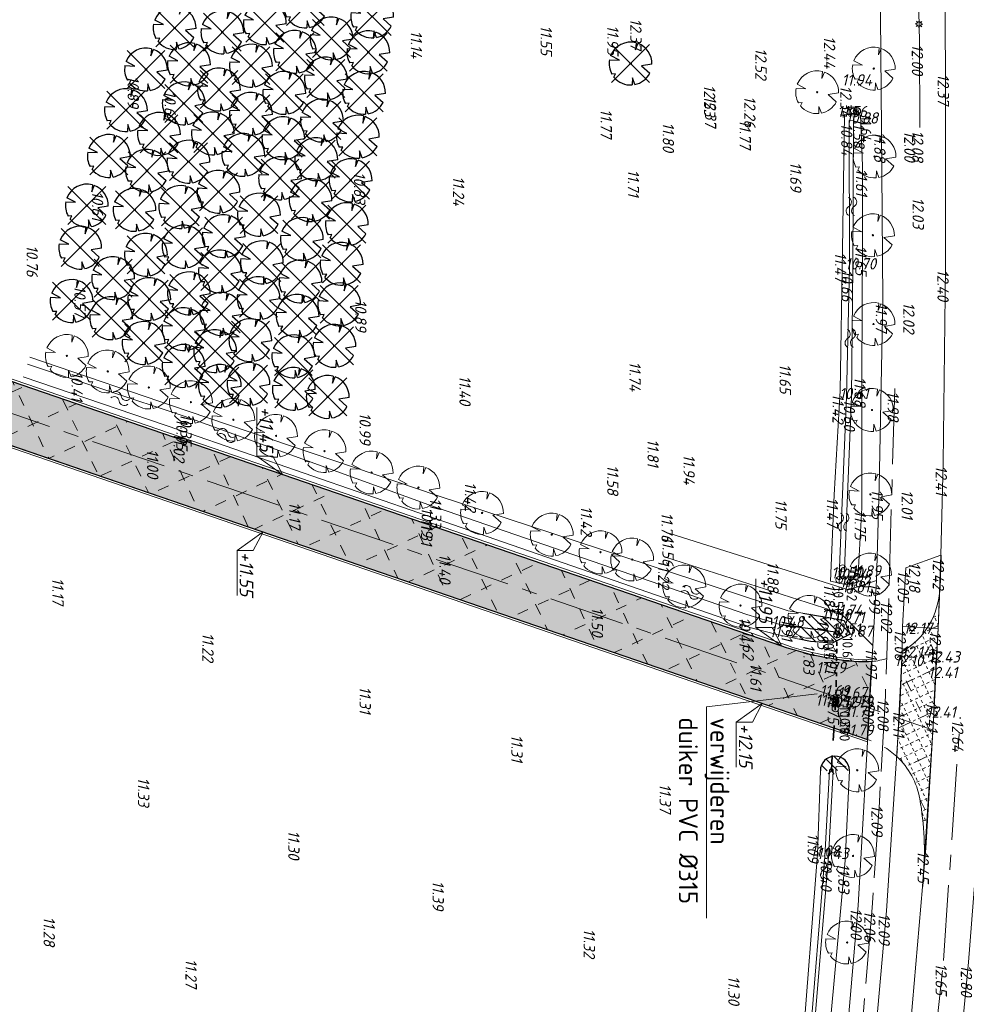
# Model space of a CAD drawing. Header units: metres. Extents: x 232614 to 233692, y 552964 to 554400.
# Tile 12 of 26: x 233309 to 233434, y 553708 to 553838. Entities that reach past the tile are written whole.
import ezdxf
from ezdxf import colors
from ezdxf.entities.mleader import LeaderData, LeaderLine
from ezdxf.enums import TextEntityAlignment as Align
from ezdxf.math import Vec2, Vec3

# ---------------------------------------------------------------- set-up
doc = ezdxf.new("R2010")
doc.units = ezdxf.units.M
doc.linetypes.add('AM-AS', pattern=[16, 10, -2, 2, -2])
doc.linetypes.add('NLCS-HIDDEN', pattern=[4, 2, -2])
for name, color, linetype, lineweight, true_color in [('B-WE-GR-BOOM_OP_BASIS_VAN_FOTO-S', 7, 'Continuous', 13, 0x165700), ('B-WE-WH-DUIKER_PVC_BRM-G', 7, 'NLCS-HIDDEN', 18, 0x0059b3), ('B-XX-AL-Hoogtecijfer-T', 7, 'Continuous', 18, 0xb8807a), ('Duikerhoogte BOB', 7, 'Continuous', 18, 0x0059b3), ('Q26_Boom', 7, 'Continuous', 13, 0x165700), ('Q69_Duiker', 7, 'NLCS-HIDDEN', 13, 0x0059b3), ('Rioolputhoogte', 7, 'Continuous', 13, 0xb8807a), ('T04_Heg', 7, 'GR-HAAG1', 13, 0x165700), ('T09_Insteek_sloot', 7, 'Continuous', 13, 0x164c00), ('V-Duikerhoogte BOB-T', 7, 'Continuous', 18, 0x0059b3), ('V-Q69_Duiker-S', 1, 'NLCS-HIDDEN', 35, 0xff0000), ('V-WE-GR-BOOM_OP_BASIS_VAN_FOTO-S', 7, 'Continuous', 25, 0x165700), ('V-WE-GW-WATERGANG_BODEM-G', 7, 'CONTINUOUS-V', 25, 0x007ca5), ('V-WE-GW-WATERGANG_INSTEEK-G', 7, 'CONTINUOUS-V', 25, 0x004c00), ('V-WE-WH-DUIKER_PVC_BRM-G', 1, 'NLCS-HIDDEN', 35, 0xff0000), ('Waterpeilhoogte', 7, 'Continuous', 18, 0xb8807a)]:
    doc.layers.add(name, color=color, linetype=linetype, lineweight=lineweight, true_color=true_color)
for name, color, linetype, lineweight in [('Hoogtecijfer-T-UIT', 2, 'Continuous', 18), ('Q03_As_lijn', 251, 'AM-AS', 13), ('Q21_Lichtmast', 251, 'Continuous', 13), ('Q28_Rioolput', 251, 'Continuous', 13), ('Q90_Kast', 251, 'Continuous', 13), ('S05_Water', 144, 'Continuous', 13), ('T07_Greppel', 144, 'Continuous', 13), ('V-WE-AL-T', 7, 'Continuous', 13), ('V-WE-AM-AS_BOUWWEG_BRM-G', 7, 'AM-AS', 13), ('V-WE-GR-BOOM-G', 1, 'Continuous', 25), ('V-WE-GW-WATERGANG-WERK-A', 252, 'Continuous', 9), ('V-WE-VH-VERHARDING_BOUWWEG_BRM-A', 252, 'Continuous', 9), ('V-WE-VH-VERHARDING_BOUWWEG_BRM-G', 7, 'Continuous', 25), ('V-WE-VH-VERHARDING_BOUWWEG_BRM_M&G-A', 252, 'Continuous', 5), ('V-WE-VH-VERHARDING_BOUWWEG_BRM_M&G-G', 7, 'Continuous', 18), ('V-WE-VH-VERHARDING_BOUWWEG_PUIN_BRM-G', 7, 'Continuous', 18), ('V-XX-AL-HOOGTELABEL-S', 7, 'Continuous', 13), ('V01_Kantgeslverh', 251, 'Continuous', 13), ('V02_Kantopenverh', 251, 'Continuous', 13), ('W11_Waterlijn', 142, 'Continuous', 13)]:
    doc.layers.add(name, color=color, linetype=linetype, lineweight=lineweight)
doc.styles.add('ISO', font='NLCS-ISO.ttf')
doc.styles.add('NLCS-ISO', font='NLCS-ISO.ttf', dxfattribs={"height": 1.8})
doc.styles.add('NLCS-ISO-ANNOTATIEF-T25', font='NLCS-ISO.ttf', dxfattribs={"height": 2.5})
doc.styles.get("Standard").update_dxf_attribs({"font": 'arial.ttf'})
doc.linetypes.add('CONTINUOUS-V', pattern='A,3.5,[24,NLCS.shx,S=0.5,R=0,X=0,Y=0],3.5', length=7)
doc.linetypes.add('GR-HAAG1', pattern='A,6,[176,NLCS.shx,S=0.125,R=0,X=0,Y=0],-2', length=8)
pattern_1 = [(25.20000000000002, (0, 0), (-2.128896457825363, 4.524135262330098), [1.5, -1.5]), (115.1999999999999, (0.3387379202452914, 0.9408807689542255), (-4.524135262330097, -2.128896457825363), [1.5, -1.5])]
pattern_2 = [(135, (0, 0), (-0.7071067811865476, -0.7071067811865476), [])]

# ---------------------------------------------------------------- blocks, each defined once
blk = doc.blocks.new('Q21_LICHTMAST')
at = {"color": 0}
for p, q in [((-0.499752, 0.009935), (-0.2999421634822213, 0.005918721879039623)), ((-0.3467519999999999, 0.360935), (-0.2085165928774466, 0.2156876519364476)), ((0.010248, 0.499935), (0.006248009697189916, 0.2999354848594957)), ((0.360248, 0.346935), (0.2162482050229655, 0.2079351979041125)), ((-0.2164039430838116, -0.2077731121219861), (-0.361752, -0.347065)), ((-0.006734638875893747, -0.299924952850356), (-0.009752, -0.498065)), ((0.2076883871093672, -0.2164852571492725), (0.347248, -0.361065)), ((0.2999393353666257, -0.00606034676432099), (0.499248, -0.009065))]:
    blk.add_line(p, q, dxfattribs=at)
blk.add_circle((0, 0), 0.3000005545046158, dxfattribs=at)
blk = doc.blocks.new('Q28_RIOOLPUT')
at = {"color": 0}
blk.add_circle((0, 0), 0.5, dxfattribs=at)
blk.add_text('R', height=0.5, dxfattribs=at).set_placement((0.057, -0.008), align=Align.MIDDLE_CENTER)
blk = doc.blocks.new('Q90_KAST')
at = {"color": 0}
for p, q in [((0.5, 0.5), (-0.5, 0.5)), ((-0.5, 0.5), (-0.5, -0.5)), ((0.5, -0.5), (0.5, 0.5)), ((-0.5, -0.5), (0.5, -0.5))]:
    blk.add_line(p, q, dxfattribs=at)
blk.add_circle((0, 0), 0.35, dxfattribs=at)
blk = doc.blocks.new('M02_GRONDSLAGPUNT')
blk.add_circle((0, 0), 0.5)
blk.add_attdef('1', (0.6883896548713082, 0.5986564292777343), '', height=1.3)
blk = doc.blocks.new('Q69_DUIKER_OPENING')
at = {"color": 0}
for p, q in [((-0.2038016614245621, 0.344941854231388), (0, 0)), ((-0.1961876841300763, -0.3480278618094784), (0, 0)), ((0, 0), (0.5204812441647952, 0)), ((0.9994211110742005, 0), (1.501528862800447, 0)), ((1.898673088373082, 0), (2.3, 0))]:
    blk.add_line(p, q, dxfattribs=at)
blk = doc.blocks.new('Q26_BOOM')
at = {"flags": 128}
for points in [[(0.7241735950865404, 2.737870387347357), (0.6408429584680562, 1.803661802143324), (0.9729455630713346, 2.659649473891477)], [(-2.786822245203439, 0.5039873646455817), (-1.479423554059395, 0.4418412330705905), (-2.631308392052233, 1.047180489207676)], [(2.831082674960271, -0.07294376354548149), (1.441592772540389, -0.309453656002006), (2.527937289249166, -1.276695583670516)], [(-2.192573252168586, -1.792472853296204), (-1.969614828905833, -1.360378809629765), (-2.466565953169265, -1.391553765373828)], [(0.5578399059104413, -2.77656365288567), (0.2358009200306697, -1.873217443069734), (0.202819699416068, -2.824753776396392)]]:
    blk.add_lwpolyline(points, dxfattribs=at)
blk.add_lwpolyline([(2.83107871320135, -0.07294367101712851, 0.3219436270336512), (0.9729437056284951, 2.65964433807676, 0.3219436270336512)], format="xyb", dxfattribs=at)
blk.add_circle((0, 0), 0.08437499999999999)
for start, end in [(75.18440999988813, 158.298953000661), (169.7490490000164, 209.4302330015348), (281.3600670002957, 333.2046490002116), (219.2666920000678, 274.1068389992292)]:
    blk.add_arc((0, 0), 2.832018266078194, start, end)
blk = doc.blocks.new('S05')
for centre, radius, start, end in [((-0.6000000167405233, 0.03999905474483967), 0.6799999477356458, 28.07257499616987, 151.9275999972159), ((0.5999988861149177, 0.6800008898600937), 0.679999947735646, 208.0725722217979, 331.9275972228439), ((-0.5999988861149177, -0.6800008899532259), 0.6799999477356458, 28.07257499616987, 151.9275999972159), ((0.6000000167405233, -0.03999905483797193), 0.679999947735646, 208.0725722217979, 331.9275972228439)]:
    blk.add_arc(centre, radius, start, end)
blk = doc.blocks.new('V-SGR-BOOM_08')
at = {"ltscale": 20, "flags": 128}
for points in [[(0.6137024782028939, 2.320214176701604), (0.5430837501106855, 1.528517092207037), (0.8245248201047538, 2.253925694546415)], [(-2.361698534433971, 0.4271051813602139), (-1.253740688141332, 0.3744393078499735), (-2.229907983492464, 0.8874353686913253)], [(2.399207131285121, -0.06181635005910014), (1.221680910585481, -0.2622471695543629), (2.142305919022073, -1.081938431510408)], [(-1.858100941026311, -1.51903499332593), (-1.669154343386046, -1.152855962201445), (-2.090296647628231, -1.179275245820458)], [(0.4727378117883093, -2.352980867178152), (0.1998279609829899, -1.587445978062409), (0.1718782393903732, -2.393819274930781)]]:
    blk.add_lwpolyline(points, dxfattribs=at)
blk.add_lwpolyline([(2.399203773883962, -0.06181627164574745, 0.3219436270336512), (0.8245232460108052, 2.253921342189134, 0.3219436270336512)], format="xyb", dxfattribs=at)
blk.add_circle((1.789445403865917e-13, -1.789445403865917e-13), 0.07)
at = {"ltscale": 20}
for start, end in [(75.18440999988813, 158.298953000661), (169.7490490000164, 209.4302330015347), (281.3600670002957, 333.2046490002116), (219.2666920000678, 274.1068389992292)]:
    blk.add_arc((1.823366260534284e-13, -1.823413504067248e-13), 2.399999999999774, start, end, dxfattribs=at)
at = {"layer": 'V-WE-GR-BOOM-G'}
for p, q in [((-2.1213203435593, 2.1213203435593), (2.121320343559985, -2.121320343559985)), ((2.121320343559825, 2.12132034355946), (-2.12132034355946, -2.121320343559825))]:
    blk.add_line(p, q, dxfattribs=at)
blk = doc.blocks.new('B-SAL-HOOGTELABEL_04-SO')
for p, q in [((0, -4.547473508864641e-13), (2.460741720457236, -1.312415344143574)), ((2.460741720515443, -3.435148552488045), (0, -4.547473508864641e-13)), ((2.460741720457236, -1.312415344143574), (2.460741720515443, -3.435148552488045)), ((8.399460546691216, -3.435325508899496), (2.460741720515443, -3.435148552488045))]:
    blk.add_line(p, q)
at = {"style": 'NLCS-ISO', "oblique": 13.5}
blk.add_attdef('...', text='', height=1.8, dxfattribs=at).set_placement((5.549947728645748, -2.195441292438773), align=Align.MIDDLE)
blk = doc.blocks.new('B-SAL-HOOGTELABEL_03-SO')
for p, q in [((0, 0), (-2.460741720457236, -1.312415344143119)), ((-2.460741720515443, -3.43514855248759), (0, 0)), ((-2.460741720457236, -1.312415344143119), (-2.460741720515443, -3.43514855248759)), ((-8.8653364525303, -3.435325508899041), (-2.460741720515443, -3.43514855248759))]:
    blk.add_line(p, q)
at = {"style": 'NLCS-ISO', "oblique": 13.5}
blk.add_attdef('...', text='', height=1.8, dxfattribs=at).set_placement((-6.014038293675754, -2.161353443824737), align=Align.MIDDLE)

msp = doc.modelspace()

# ---------------------------------------------------------------- hatches: boundary and pattern name
at = {"layer": 'V-WE-GW-WATERGANG-WERK-A'}
h = msp.add_hatch(dxfattribs=at)
h.set_pattern_fill('AGW-WERK_AANVULLEN', color=256, scale=0.2, angle=90, style=0, pattern_type=2)
h.set_pattern_definition(pattern_2)
h.paths.add_polyline_path([(233412.5250808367, 553759.203761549), (233412.0146800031, 553755.780669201), (233413.513648, 553755.476123), (233416.381, 553755.264), (233418.737108, 553756.439302), (233417.955399, 553758.244608), (233415.358639, 553758.74067)])
h = msp.add_hatch(dxfattribs=at)
h.set_pattern_fill('AGW-WERK_AANVULLEN', color=256, scale=0.2, angle=90, style=0, pattern_type=2)
h.set_pattern_definition(pattern_2)
edge = h.paths.add_edge_path()
edge.add_line((233414.8284981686, 553738.3820680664), (233418.6679905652, 553738.4482564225))
edge.add_arc((233416.7482443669, 553738.4151622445), 1.920031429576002, 0.9876143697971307, 180.9876143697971)
at = {"layer": 'V-WE-VH-VERHARDING_BOUWWEG_BRM-A'}
h = msp.add_hatch(dxfattribs=at)
h.set_pattern_fill('AVH-BOUWWEG-SO', color=256, scale=0.5, angle=340.2, pattern_type=2)
h.set_pattern_definition([(25.20000000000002, (0, 0), (-0.5322241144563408, 1.131033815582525), [0.375, -0.375]), (115.1999999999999, (0.08468448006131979, 0.2352201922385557), (-1.131033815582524, -0.5322241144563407), [0.375, -0.375])])
edge = h.paths.add_edge_path()
edge.add_line((233241.7055427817, 553804.0870101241), (233421.0598666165, 553742.5149495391))
edge.add_line((233421.0598666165, 553742.5149495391), (233421.6380041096, 553752.8208143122))
edge.add_arc((233420.5876430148, 553762.7654984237), 10.00000002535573, 265.8878450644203, 276.029246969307, ccw=False)
edge.add_arc((233422.7389143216, 553792.6882661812), 40.00000000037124, 251.05273347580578, 265.8878450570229, ccw=False)
edge.add_line((233409.7510028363, 553754.8555534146), (233269.2062786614, 553803.1043387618))
edge.add_arc((233272.453256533, 553812.5625169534), 10.00000000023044, 166.5233735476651, 251.0527334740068, ccw=False)
edge.add_line((233262.7286058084, 553814.8930036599), (233259.9484066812, 553815.4755579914))
edge.add_line((233259.9484066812, 553815.4755579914), (233258.8906981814, 553811.9710064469))
edge.add_arc((233254.149786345, 553813.559639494), 4.999999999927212, 251.0527334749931, 341.4745045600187, ccw=False)
edge.add_line((233252.5262974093, 553808.8305503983), (233244.3031250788, 553811.6535526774))
edge.add_line((233244.3031250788, 553811.6535526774), (233241.7055427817, 553804.0870101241))
h = msp.add_hatch(dxfattribs=at)
h.set_pattern_fill('AVH-BOUWWEG-SO', color=256, scale=0.5, angle=340.2, pattern_type=2)
h.set_pattern_definition([(25.20000000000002, (0, 0), (-0.5322241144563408, 1.131033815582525), [0.375, -0.375]), (115.1999999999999, (0.08468448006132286, 0.2352201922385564), (-1.131033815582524, -0.5322241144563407), [0.375, -0.375])])
edge = h.paths.add_edge_path()
edge.add_line((233424.9053995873, 553740.2901443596), (233425.6330468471, 553754.1316174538))
edge.add_arc((233420.5876430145, 553762.7654983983), 9.999999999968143, 300.3008467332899, 358.2246363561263)
edge.add_line((233430.5828427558, 553762.45568857), (233430.381, 553757.203))
edge.add_line((233430.381, 553757.203), (233429.804, 553745.748))
edge.add_line((233429.804, 553745.748), (233428.4167041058, 553724.3806993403))
edge.add_arc((233388.560306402, 553727.7670782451), 40.00000000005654, 355.1435564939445, 369.9589799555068)
edge.add_arc((233418.108261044, 553732.9553704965), 9.999999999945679, 9.958979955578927, 47.17871334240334)
at = {"layer": 'V-WE-VH-VERHARDING_BOUWWEG_BRM_M&G-A'}
h = msp.add_hatch(dxfattribs=at)
h.set_pattern_fill('AVH-BOUWWEG-SO', color=256, angle=340.2, pattern_type=2)
h.set_pattern_definition(pattern_1)
edge = h.paths.add_edge_path()
edge.add_line((233241.7055427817, 553804.0870101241), (233421.0598666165, 553742.5149495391))
edge.add_line((233421.0598666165, 553742.5149495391), (233421.6380041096, 553752.8208143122))
edge.add_arc((233420.5876430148, 553762.7654984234), 10.00000002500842, 265.8878450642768, 276.02924696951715, ccw=False)
edge.add_arc((233422.7389143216, 553792.6882661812), 40.00000000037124, 251.05273347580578, 265.8878450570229, ccw=False)
edge.add_line((233409.7510028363, 553754.8555534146), (233244.3031250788, 553811.6535526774))
edge.add_line((233244.3031250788, 553811.6535526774), (233241.7055427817, 553804.0870101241))
h = msp.add_hatch(dxfattribs=at)
h.set_pattern_fill('AVH-BOUWWEG-SO', color=256, angle=340.2, pattern_type=2)
h.set_pattern_definition(pattern_1)
edge = h.paths.add_edge_path()
edge.add_line((233424.9053995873, 553740.2901443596), (233425.6330468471, 553754.1316174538))
edge.add_arc((233420.5876430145, 553762.7654983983), 9.999999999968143, 300.3008467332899, 358.2246363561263)
edge.add_line((233430.5828427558, 553762.45568857), (233430.381, 553757.203))
edge.add_line((233430.381, 553757.203), (233429.804, 553745.748))
edge.add_line((233429.804, 553745.748), (233428.4167041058, 553724.3806993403))
edge.add_arc((233388.560306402, 553727.7670782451), 40.00000000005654, 355.1435564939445, 369.9589799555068)
edge.add_arc((233418.108261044, 553732.9553704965), 9.999999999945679, 9.958979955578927, 47.17871334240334)

# ---------------------------------------------------------------- linework, layer by layer
at = {"layer": 'B-WE-WH-DUIKER_PVC_BRM-G'}
msp.add_lwpolyline([(233415.8638185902, 553738.0070005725), (233416.2766855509, 553738.4070331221), (233416.6373534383, 553737.959368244)], dxfattribs=at)
at = {"layer": 'Q03_As_lijn'}
for points in [[(233424.654055, 553788.872159), (233423.854708, 553761.155093), (233423.405691, 553748.276677), (233422.611412, 553734.257417), (233421.655228, 553720.294637), (233420.520618, 553706.628648), (233417.64277, 553682.242582), (233414.803874, 553660.362037), (233411.84917, 553640.023311), (233407.310452, 553612.758206), (233402.616318, 553585.797235), (233397.464585, 553557.030239), (233392.746364, 553529.988529), (233387.993966, 553502.839875), (233383.066147, 553475.12976), (233378.123838, 553447.156294)], [(233390.141039, 553458.478608), (233395.107563, 553487.124253), (233399.845393, 553513.220664), (233404.416459, 553539.459306), (233409.537356, 553567.872825), (233411.41409, 553579.049562), (233416.042563, 553605.621727), (233420.649931, 553632.981255), (233424.633875, 553659.249598), (233428.188109, 553686.167061), (233431.077298, 553713.333497), (233433.295146, 553745.489413)]]:
    msp.add_lwpolyline(points, dxfattribs=at)
at = {"layer": 'T04_Heg'}
msp.add_lwpolyline([(233427.660798, 553846.605062), (233427.929953, 553834.667464), (233427.982164, 553823.309778)], dxfattribs=at)
at = {"layer": 'T07_Greppel'}
msp.add_line((233409.468932, 553757.700033), (233412.1914619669, 553757.4435013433), dxfattribs=at)
msp.add_lwpolyline([(233310.0720329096, 553792.0950279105), (233330.767346, 553785.233101), (233363.101575, 553773.502535), (233405.095221, 553759.03422), (233409.468932, 553757.700033)], dxfattribs=at)
at = {"layer": 'T09_Insteek_sloot'}
msp.add_lwpolyline([(233416.168011, 553763.440145), (233418.369187, 553762.96769), (233419.798311, 553764.38907), (233420.307749, 553773.1369), (233420.284106, 553790.78633), (233420.393314, 553808.104103), (233420.397936, 553818.268282), (233420.142193, 553824.9575900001), (233418.024326, 553825.042658), (233417.738409, 553807.211372), (233417.421609, 553788.542268), (233416.660041, 553774.836874)], close=True, dxfattribs=at)
for points in [[(233310.3803290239, 553792.995787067), (233331.301878, 553785.897316), (233364.208006, 553774.752872), (233410.552669, 553759.526115), (233412.5250808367, 553759.203761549)], [(233412.0146800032, 553755.780669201), (233409.056423, 553756.3817), (233405.510772, 553757.336676), (233362.934601, 553772.071234), (233330.322573, 553783.3349), (233309.4879852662, 553790.4030550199)], [(233418.6679905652, 553738.4482564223), (233418.117999, 553726.53923), (233415.769961, 553701.101018), (233412.407774, 553673.048496), (233407.928479, 553642.960978), (233404.46195, 553623.810468), (233403.888282, 553622.475242), (233402.043297, 553622.574625), (233401.819018, 553623.709562)], [(233401.819018, 553623.709562), (233405.105521, 553643.410123), (233409.492735, 553675.035505), (233412.368879, 553700.794153), (233414.453736, 553727.410692), (233414.8284981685, 553738.3820680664)]]:
    msp.add_lwpolyline(points, dxfattribs=at)
at = {"layer": 'V-Q69_Duiker-S', "ltscale": 0.25}
msp.add_line((233416.9215332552, 553749.8802017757), (233416.9768617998, 553754.108303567), dxfattribs=at)
at = {"layer": 'V-WE-AM-AS_BOUWWEG_BRM-G'}
msp.add_line((233243.0043339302, 553807.8702814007), (233429.6178897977, 553743.8061377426), dxfattribs=at)
at = {"layer": 'V-WE-GW-WATERGANG_BODEM-G', "flags": 128}
msp.add_lwpolyline([(233409.468932, 553757.700033), (233417.191727, 553756.705587)], dxfattribs=at)
at = {"layer": 'V-WE-GW-WATERGANG_BODEM-G'}
msp.add_arc((233416.2766855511, 553738.4070331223), 0.2473415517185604, 0.9876143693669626, 180.9876143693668, dxfattribs=at)
at = {"layer": 'V-WE-GW-WATERGANG_INSTEEK-G', "flags": 128}
msp.add_lwpolyline([(233412.5250808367, 553759.203761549), (233415.358639, 553758.74067), (233415.9368209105, 553758.6302192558), (233417.955399, 553758.244608), (233418.737108, 553756.439302), (233416.381, 553755.264), (233413.513648, 553755.476123), (233412.0146800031, 553755.780669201)], dxfattribs=at)
at = {"layer": 'V-WE-GW-WATERGANG_INSTEEK-G'}
msp.add_arc((233416.7482443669, 553738.4151622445), 1.920031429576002, 0.9876143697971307, 180.9876143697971, dxfattribs=at)
at = {"layer": 'V-WE-VH-VERHARDING_BOUWWEG_BRM-G', "flags": 128}
msp.add_lwpolyline([(233236.2072027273, 553672.7730244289), (233268.9703481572, 553766.1311005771, 0.01445066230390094), (233275.9740666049, 553788.1001622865), (233280.8423760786, 553790.6513960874), (233421.0598666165, 553742.5149495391), (233421.6380041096, 553752.8208143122, -0.04427911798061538), (233419.8705525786, 553752.7912424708, -0.06482094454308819), (233409.7510028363, 553754.8555534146), (233269.2062786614, 553803.1043387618, -0.3865165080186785), (233262.7286058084, 553814.8930036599), (233259.9484066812, 553815.4755579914), (233258.8906981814, 553811.9710064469, -0.4163712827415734), (233252.5262974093, 553808.8305503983), (233244.3031250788, 553811.6535526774), (233241.7055427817, 553804.0870101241), (233269.4854401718, 553794.550214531), (233272.1858593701, 553789.4007829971, -0.01457994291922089), (233265.1960230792, 553767.4556647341), (233190.7843421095, 553555.4207307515)], format="xyb", dxfattribs=at)
at = {"layer": 'V-WE-VH-VERHARDING_BOUWWEG_BRM-G', "linetype": 'ByBlock', "flags": 128}
for points in [[(233430.752, 553766.8680000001), (233430.5828427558, 553762.4556885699)], [(233428.4167041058, 553724.3806993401), (233428.3084993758, 553723.1039158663)]]:
    msp.add_lwpolyline(points, dxfattribs=at)
at = {"layer": 'V-WE-VH-VERHARDING_BOUWWEG_BRM-G', "color": 251, "linetype": 'NLCS-HIDDEN', "lineweight": 9}
for centre, radius, start, end in [((233420.5876430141, 553762.7654983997), 10.00000000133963, 276.0383451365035, 300.3008467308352), ((233418.0493419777, 553732.8754481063), 10.09867548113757, 47.24173876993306, 72.65582887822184)]:
    msp.add_arc(centre, radius, start, end, dxfattribs=at)
at = {"layer": 'V-WE-VH-VERHARDING_BOUWWEG_BRM_M&G-G', "flags": 128}
msp.add_lwpolyline([(233241.7055427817, 553804.0870101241), (233421.0598666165, 553742.5149495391), (233421.6380041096, 553752.8208143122, -0.04427911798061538), (233419.8705525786, 553752.7912424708, -0.06482094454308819), (233409.7510028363, 553754.8555534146), (233244.3031250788, 553811.6535526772)], format="xyb", close=True, dxfattribs=at)
msp.add_lwpolyline([(233424.9053995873, 553740.2901443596), (233425.6330468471, 553754.1316174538, 0.2582628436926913), (233430.5828427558, 553762.45568857), (233430.381, 553757.203), (233429.804, 553745.748), (233428.4167041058, 553724.3806993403, 0.06473467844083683), (233427.9575792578, 553734.684801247, 0.163844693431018), (233424.9053995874, 553740.2901443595)], format="xyb", dxfattribs=at)
at = {"layer": 'V-WE-VH-VERHARDING_BOUWWEG_PUIN_BRM-G', "linetype": 'ByBlock', "flags": 128}
msp.add_lwpolyline([(233236.5360745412, 553672.8041811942), (233269.253422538, 553766.0317582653, 0.01437029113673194), (233276.2269543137, 553787.8939896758), (233280.8671785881, 553790.3256956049), (233421.0424093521, 553742.2037567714), (233421.6550349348, 553753.1244053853, -0.04554002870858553), (233419.8920652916, 553753.0904701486, -0.06482094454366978), (233409.8484121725, 553755.1392987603), (233269.3036879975, 553803.3880841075, -0.3956962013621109), (233263.0971092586, 553815.1223036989), (233262.798549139, 553815.1848630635)], format="xyb", dxfattribs=at)
at = {"layer": 'V-WE-WH-DUIKER_PVC_BRM-G'}
msp.add_line((233416.276685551, 553738.4070331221), (233416.842589, 553747.581557), dxfattribs=at)
at = {"layer": 'V01_Kantgeslverh'}
for points in [[(233430.752, 553766.8680000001), (233431.04581, 553779.036697), (233431.350341, 553804.934584), (233431.355937, 553830.749749), (233431.2180000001, 553847.49)], [(233422.707509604, 553842.9870338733), (233422.896754, 553823.136918), (233423.085441, 553800.540148), (233422.568012, 553775.909728), (233422.2150570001, 553763.5370116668)], [(233430.381, 553757.203), (233430.752, 553766.8680000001)], [(233425.689, 553757.46), (233426.092, 553765.174)], [(233422.2150570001, 553763.5370116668), (233421.7605826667, 553754.9482626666)], [(233425.689, 553757.46), (233425.5684213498, 553752.5827143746)], [(233430.021834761, 553750.986122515), (233430.13729, 553753.039759), (233430.381, 553757.203)], [(233374.232624, 553435.89847), (233380.320527, 553469.732541), (233384.780238, 553495.397454), (233389.099858, 553520.26739), (233393.536591, 553545.464168), (233398.073267, 553571.341103), (233399.80983, 553581.116827), (233405.390941, 553613.036144), (233409.691871, 553639.075335), (233413.670122, 553666.361292), (233417.123601, 553693.580727), (233418.311, 553703.215), (233419.835509, 553720.612219), (233421.429966, 553749.135717), (233421.7605826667, 553754.9482626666)], [(233425.5684213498, 553752.5827143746), (233425.3256134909, 553746.7632490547)], [(233429.8432713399, 553747.809962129), (233430.021834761, 553750.986122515)], [(233366.976, 553347.623), (233371.294607, 553372.240492), (233375.77394, 553397.293781), (233380.27798, 553422.600639), (233382.153386, 553433.527317), (233386.730066, 553459.080227), (233391.813497, 553487.838953), (233396.472704, 553514.037651), (233401.057206, 553540.152796), (233406.144989, 553568.532582), (233408.086561, 553579.64151), (233412.68652, 553606.044576), (233417.328728, 553633.687121), (233421.329323, 553659.824094), (233424.876261, 553686.619533), (233426.57212, 553702.6706050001), (233428.73933, 553728.173831), (233429.804, 553745.748), (233429.8432713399, 553747.809962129)], [(233425.3256134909, 553746.7632490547), (233423.557642, 553719.904359), (233422.032, 553702.627), (233420.954669, 553693.431846), (233417.329907, 553665.577797), (233413.481471, 553638.785866), (233409.001783, 553611.979433), (233403.543517, 553580.379855), (233401.79354, 553570.578615), (233397.174682, 553544.470012), (233392.812718, 553519.880645), (233388.386847, 553494.417228), (233383.973498, 553469.194365), (233377.803292, 553435.08025), (233376.360159, 553426.820634), (233372.499842, 553405.231565), (233368.903796, 553385.017944), (233365.315, 553364.5), (233362.349, 553347.522)], [(233373.367944, 553343.788232), (233374.069286, 553347.699794), (233378.198021, 553370.887878), (233382.65448, 553395.757771), (233387.10678, 553421.068297), (233389.002691, 553432.246047), (233393.595922, 553457.886627), (233398.571898, 553486.346096), (233403.225564, 553512.643694), (233407.921081, 553538.78681), (233412.944903, 553567.192881), (233414.925128, 553578.208849), (233419.526127, 553604.989105), (233424.170981, 553632.350717), (233428.171835, 553658.721637), (233431.749704, 553685.521631), (233434.403583, 553713.128958), (233436.504958, 553740.143832), (233437.167556, 553744.591876), (233437.456, 553745.035)]]:
    msp.add_lwpolyline(points, dxfattribs=at)
at = {"layer": 'V02_Kantopenverh'}
for points in [[(233394.926, 553769.741), (233418.550396, 553762.3123015), (233422.2150570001, 553763.5370116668)], [(233421.7605826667, 553754.9482626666), (233417.500861, 553759.202912), (233394.348, 553766.593)], [(233426.092, 553765.174), (233430.752, 553766.8680000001)], [(233430.381, 553757.203), (233425.689, 553757.46)]]:
    msp.add_lwpolyline(points, dxfattribs=at)
at = {"layer": 'W11_Waterlijn'}
msp.add_lwpolyline([(233419.212507, 553824.201966), (233419.120404, 553804.93161), (233418.946092, 553787.811012), (233417.948126, 553763.944402), (233417.308405, 553764.143033), (233418.283025, 553787.829758), (233418.662414, 553804.927038), (233418.630508, 553824.254732)], close=True, dxfattribs=at)
for points in [[(233402.7280386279, 553623.2732264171), (233403.2977586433, 553623.2130002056), (233405.360585, 553638.594888), (233406.242676, 553643.471061), (233410.585831, 553673.694142), (233413.818656, 553702.211492), (233415.90893, 553727.093777), (233416.5239903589, 553738.4112963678)], [(233416.0293807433, 553738.4027698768), (233415.423697, 553727.086044), (233413.360807, 553701.722544), (233410.192812, 553673.483907), (233405.881136, 553643.516236), (233405.086, 553638.729), (233402.7280386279, 553623.2732264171)]]:
    msp.add_lwpolyline(points, dxfattribs=at)

# ---------------------------------------------------------------- block references
at = {"layer": 'B-WE-GR-BOOM_OP_BASIS_VAN_FOTO-S'}
for p in [(233414.3943494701, 553827.9869615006), (233315.2760901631, 553793.1722010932), (233320.6771757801, 553791.1242640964), (233326.1176308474, 553788.9976429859), (233331.6761942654, 553787.0678401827), (233337.2741013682, 553784.7442711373), (233342.9113779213, 553782.6176500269), (233349.3116901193, 553780.5959250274), (233396.8508019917, 553762.7428377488), (233404.2733049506, 553760.2037951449)]:
    msp.add_blockref('Q26_BOOM', p, dxfattribs=at)
at = {"layer": 'Duikerhoogte BOB'}
ref = msp.add_blockref('M02_GRONDSLAGPUNT', (233417.304, 553763.61), dxfattribs=dict(at, xscale=0.9, yscale=0.9, zscale=0.9, rotation=270))
ref.add_attrib('M02_GRONDSLAGPUNT', '10.50', (233416.5218810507, 553762.7267464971), dxfattribs={"layer": '0', "color": 0, "height": 1.35, "rotation": 270, "style": 'ISO'})
ref = msp.add_blockref('M02_GRONDSLAGPUNT', (233417.022, 553756.407), dxfattribs=dict(at, xscale=0.9, yscale=0.9, zscale=0.9, rotation=270))
ref.add_attrib('M02_GRONDSLAGPUNT', '10.51', (233415.2825325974, 553755.9293749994), dxfattribs={"layer": '0', "color": 0, "height": 1.35, "rotation": 270, "style": 'ISO'})
ref = msp.add_blockref('M02_GRONDSLAGPUNT', (233416.841, 553747.581), dxfattribs=dict(at, xscale=0.9, yscale=0.9, zscale=0.9, rotation=270))
ref.add_attrib('M02_GRONDSLAGPUNT', '10.39', (233417.3797907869, 553746.9614493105), dxfattribs={"layer": '0', "color": 0, "height": 1.35, "rotation": 270, "style": 'ISO'})
at = {"layer": 'Q21_Lichtmast'}
for p in [(233427.858546, 553836.992165), (233426.927036, 553757.199816)]:
    msp.add_blockref('Q21_LICHTMAST', p, dxfattribs=at)
at = {"layer": 'Q26_Boom'}
for p in [(233421.875621, 553831.105003), (233421.980057, 553819.499596), (233421.761774, 553809.104879), (233421.834899, 553797.383663), (233421.64146, 553786.035817), (233355.543694, 553777.775948), (233361.715413, 553775.790892), (233421.431439, 553774.884014), (233370.12693, 553772.445596), (233379.337643, 553769.580535), (233385.775994, 553767.248944), (233389.955059, 553766.287917), (233421.386186, 553764.302753), (233413.385252, 553758.720578), (233419.69553, 553738.46597), (233419.134899, 553727.158265), (233418.34751, 553715.725991)]:
    msp.add_blockref('Q26_BOOM', p, dxfattribs=at)
at = {"layer": 'Q28_Rioolput'}
msp.add_blockref('Q28_RIOOLPUT', (233419.654626, 553825.484056), dxfattribs=at)
at = {"layer": 'Q69_Duiker'}
for p, rotation in [((233417.306866, 553763.610055), 268.7665788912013), ((233417.172555, 553757.371906), 88.7665788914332)]:
    msp.add_blockref('Q69_DUIKER_OPENING', p, dxfattribs=dict(at, rotation=rotation))
at = {"layer": 'Q90_Kast'}
msp.add_blockref('Q90_KAST', (233419.144074, 553825.51493), dxfattribs=at)
at = {"layer": 'Rioolputhoogte'}
ref = msp.add_blockref('M02_GRONDSLAGPUNT', (233419.654626, 553825.484056), dxfattribs=dict(at, xscale=0.9, yscale=0.9, zscale=0.9, rotation=270))
ref.add_attrib('M02_GRONDSLAGPUNT', '11.64', (233420.1934167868, 553824.8645053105), dxfattribs={"layer": '0', "color": 0, "height": 1.35, "rotation": 270, "style": 'ISO'})
at = {"layer": 'S05_Water'}
for p, rotation in [((233418.9318765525, 553812.9026555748), 91.72918649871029), ((233418.7811101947, 553795.4969291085), 91.72918649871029), ((233322.324136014, 553787.548083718), 339.3871359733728), ((233336.397569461, 553782.6747920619), 339.3871359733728), ((233417.8867915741, 553771.2185552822), 91.72918649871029), ((233397.6331050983, 553761.9528606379), 340.7507831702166), ((233415.5864850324, 553725.2897938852), 87.39595020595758)]:
    msp.add_blockref('S05', p, dxfattribs=dict(at, rotation=rotation))
at = {"layer": 'V-Duikerhoogte BOB-T'}
ref = msp.add_blockref('M02_GRONDSLAGPUNT', (233417.202, 553756.736), dxfattribs=dict(at, xscale=0.9, yscale=0.9, zscale=0.9, rotation=270))
ref.add_attrib('M02_GRONDSLAGPUNT', '10.61', (233417.7407907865, 553756.1164493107), dxfattribs={"layer": '0', "color": 0, "height": 1.35, "rotation": 270, "style": 'ISO'})
ref = msp.add_blockref('M02_GRONDSLAGPUNT', (233416.813, 553746.63), dxfattribs=dict(at, xscale=0.9, yscale=0.9, zscale=0.9, rotation=270))
ref.add_attrib('M02_GRONDSLAGPUNT', '10.60', (233417.3517907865, 553746.0104493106), dxfattribs={"layer": '0', "color": 0, "height": 1.35, "rotation": 270, "style": 'ISO'})
at = {"layer": 'V-Q69_Duiker-S'}
for p, rotation in [((233417.024169, 553756.407817), 268.8214373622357), ((233416.842589, 553747.581557), 88.0330168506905)]:
    msp.add_blockref('Q69_DUIKER_OPENING', p, dxfattribs=dict(at, rotation=rotation))
at = {"layer": 'V-WE-GR-BOOM_OP_BASIS_VAN_FOTO-S', "xscale": 1.180007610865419, "yscale": 1.180007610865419, "zscale": 1.180007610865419}
for p in [(233346.7801786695, 553839.3035604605), (233355.6121789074, 553837.9872759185), (233329.5163140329, 553836.4704570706), (233341.4275051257, 553837.0986337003), (233335.8229753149, 553835.9016500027), (233350.2436596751, 553835.0826611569), (233345.3947759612, 553833.3187283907), (233355.1084148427, 553833.2624266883), (233325.737980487, 553830.9896181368), (233331.4148851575, 553831.6807939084), (233339.6013088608, 553831.4917964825), (233389.747021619, 553831.7695260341), (233349.4879878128, 553829.7908628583), (233335.382155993, 553828.3418825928), (233344.0093990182, 553827.9008885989), (233354.5416545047, 553827.9075860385), (233323.084690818, 553825.6161542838), (233330.7221838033, 553826.5149506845), (233339.6013088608, 553825.1290127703), (233348.9842237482, 553824.2470247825), (233327.447614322, 553822.4830920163), (233334.5635136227, 553822.5460911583), (233343.8834322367, 553821.9160997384), (233353.7230121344, 553822.1117946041), (233320.8176752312, 553819.5683662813), (233338.5937549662, 553819.7111729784), (233348.228551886, 553819.1441807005), (233331.3389804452, 553818.8151851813), (233325.8603658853, 553817.6182446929), (233343.4426386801, 553816.6242582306), (233352.7688955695, 553816.3599902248), (233335.3062512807, 553814.846325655), (233317.9209287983, 553813.0165851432), (233330.2684560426, 553812.8303963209), (233347.4728800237, 553813.726384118), (233324.2230811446, 553812.452401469), (233340.6588990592, 553811.8224100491), (233352.2651057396, 553810.564155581), (233335.9989526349, 553808.9874918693), (233317.0393159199, 553807.4727470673), (233330.7092495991, 553807.601553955), (233346.3264251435, 553808.6095402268), (233325.7344248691, 553806.5306117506), (233341.036747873, 553805.5226254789), (233351.5724043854, 553805.3353132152), (233335.495162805, 553804.3256417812), (233321.3893309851, 553803.4436970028), (233346.1375136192, 553803.0027030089), (233331.4019509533, 553801.4277676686), (233315.9058210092, 553800.4169727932), (233326.175244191, 553800.6717779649), (233340.5959285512, 553800.7977762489), (233351.257551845, 553799.9805157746), (233335.6840743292, 553798.7188477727), (233345.7596905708, 553798.4668512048), (233321.1374231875, 553798.151855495), (233330.7092495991, 553796.7029184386), (233325.4195723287, 553794.8759865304), (233339.5254041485, 553795.2539381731), (233350.6278209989, 553794.4996768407), (233334.8654319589, 553793.8050011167), (233330.7092495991, 553791.8520709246), (233345.1929302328, 553793.1120105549), (233339.2735221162, 553789.4581467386), (233335.495162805, 553789.2061501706), (233345.2559007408, 553788.8281553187), (233349.7462081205, 553787.7588982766)]:
    msp.add_blockref('V-SGR-BOOM_08', p, dxfattribs=at)
at = {"layer": 'V-XX-AL-HOOGTELABEL-S', "rotation": 270}
for name, p, values in [('B-SAL-HOOGTELABEL_03-SO', (233343.8068103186, 553777.4940922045), {'...': '+11.45'}), ('B-SAL-HOOGTELABEL_04-SO', (233341.209228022, 553769.9275496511), {'...': '+11.55'}), ('B-SAL-HOOGTELABEL_03-SO', (233409.7510028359, 553754.8555534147), {'...': '+11.95'}), ('B-SAL-HOOGTELABEL_04-SO', (233407.1534205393, 553747.2890108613), {'...': '+12.15'})]:
    msp.add_blockref(name, p, dxfattribs=at).add_auto_attribs(values)
at = {"layer": 'Waterpeilhoogte'}
ref = msp.add_blockref('M02_GRONDSLAGPUNT', (233417.768, 553765.12), dxfattribs=dict(at, xscale=0.9, yscale=0.9, zscale=0.9, rotation=270))
ref.add_attrib('M02_GRONDSLAGPUNT', '10.62', (233418.3067907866, 553764.5004493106), dxfattribs={"layer": '0', "color": 0, "height": 1.35, "rotation": 270, "style": 'ISO'})

# ---------------------------------------------------------------- texts
at = {"layer": 'B-XX-AL-Hoogtecijfer-T', "style": 'NLCS-ISO', "oblique": 13.5}
for s, p in [('11.55', (233377.8616675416, 553836.7974160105)), ('11.95', (233386.6636675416, 553836.8334160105)), ('12.37', (233389.7044444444, 553837.711)), ('11.14', (233360.7061111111, 553836.109)), ('12.44', (233415.2946666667, 553835.389)), ('12.00', (233426.8995505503, 553834.3173108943)), ('12.52', (233406.2327891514, 553833.8084160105)), ('12.37', (233430.3253814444, 553830.399749)), ('10.89', (233323.2988372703, 553830.1417223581)), ('12.53', (233399.4454444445, 553828.9614160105)), ('10.67', (233328.1784444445, 553828.1850866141)), ('12.34', (233417.4545555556, 553828.858)), ('12.37', (233399.5654444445, 553827.48)), ('12.26', (233404.7623361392, 553827.4690866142)), ('11.77', (233385.7852222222, 553825.767)), ('11.80', (233393.9933753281, 553824.002918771)), ('11.77', (233404.1432222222, 553824.3470000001)), ('10.84', (233417.5610635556, 553823.892650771)), ('11.58', (233419.1773339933, 553824.6049247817)), ('11.88', (233421.9318949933, 553822.774836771)), ('12.00', (233425.8897965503, 553822.8892268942)), ('12.08', (233426.9395272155, 553822.947696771)), ('11.69', (233410.8306150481, 553818.7868902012)), ('10.83', (233353.2034444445, 553817.446918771)), ('11.71', (233389.381, 553817.765)), ('11.61', (233419.522936, 553817.9003686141)), ('11.24', (233366.2843333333, 553816.895)), ('10.61', (233318.5932222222, 553814.9060866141)), ('12.03', (233427.0012574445, 553814.0789598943)), ('10.76', (233309.9463361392, 553807.7930866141)), ('11.47', (233416.7467423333, 553806.8613720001)), ('11.65', (233419.4279815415, 553807.7456056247)), ('10.66', (233417.6157501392, 553804.5591246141)), ('12.40', (233430.2810496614, 553804.5844308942)), ('10.57', (233316.2624444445, 553802.4452629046)), ('10.89', (233353.3678372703, 553800.611722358)), ('11.97', (233422.1326632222, 553800.1989515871)), ('12.02', (233425.7686381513, 553800.2422988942)), ('11.74', (233389.5943333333, 553792.426)), ('11.65', (233409.4346675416, 553792.1195026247)), ('10.41', (233315.8793333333, 553791.1348468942)), ('11.40', (233367.1314864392, 553790.5708468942)), ('11.68', (233419.3192469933, 553790.4184166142)), ('11.42', (233416.4222870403, 553788.192268)), ('10.60', (233417.9156895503, 553787.4430986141)), ('11.98', (233423.6891959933, 553788.5188813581)), ('10.05', (233329.7242357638, 553784.8923639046)), ('10.35', (233330.2587677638, 553785.5565789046)), ('10.99', (233353.9298372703, 553785.6766504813)), ('11.02', (233329.3621399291, 553782.9847468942)), ('11.81', (233391.973, 553782.184918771)), ('11.00', (233325.8683753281, 553780.8218468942)), ('11.94', (233396.7313333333, 553780.1668035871)), ('11.58', (233386.6531409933, 553778.7733347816)), ('12.41', (233430.0541433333, 553778.686697)), ('11.42', (233367.8486780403, 553776.525)), ('11.33', (233363.2552282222, 553774.402872)), ('11.47', (233415.6683743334, 553774.486874)), ('11.95', (233421.6026795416, 553775.5691440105)), ('12.01', (233425.5445012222, 553775.4682188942)), ('11.17', (233344.648, 553773.883)), ('10.19', (233362.1311900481, 553773.1611854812)), ('11.42', (233383.1686780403, 553773.356)), ('11.75', (233408.8856675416, 553774.2684160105)), ('11.31', (233362.059601, 553771.721234)), ('11.76', (233393.826113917, 553772.5040866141)), ('11.75', (233419.3424165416, 553772.7963160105)), ('11.56', (233393.957113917, 553769.3825026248)), ('11.40', (233364.4844864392, 553767.0318468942)), ('12.42', (233429.6749002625, 553766.5180000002)), ('11.22', (233393.3875669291, 553766.243)), ('11.88', (233407.8241409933, 553765.975918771)), ('12.18', (233426.5275079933, 553765.932423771)), ('12.05', (233425.0488897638, 553764.8332629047)), ('11.17', (233313.352, 553763.867)), ('11.81', (233415.293011, 553763.078063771)), ('11.99', (233421.2446720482, 553763.1958152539)), ('12.02', (233422.8164971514, 553760.8049398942)), ('11.50', (233384.6173753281, 553759.9792629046)), ('11.91', (233409.677669, 553759.1849185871)), ('10.41', (233404.1035543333, 553758.6840668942)), ('11.83', (233414.4058612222, 553758.378588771)), ('11.22', (233333.1805669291, 553756.606)), ('11.62', (233404.5503389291, 553756.9687626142)), ('12.06', (233424.6423361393, 553757.0920866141)), ('12.44', (233429.2726666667, 553756.853)), ('11.83', (233412.5608702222, 553755.114041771)), ('11.91', (233415.506, 553754.922803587)), ('11.97', (233420.8078048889, 553754.6070662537)), ('11.61', (233405.561, 553752.6350866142)), ('11.31', (233353.939, 553749.527)), ('11.75', (233415.7791105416, 553748.5380410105)), ('12.00', (233420.3995635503, 553748.7855638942)), ('12.08', (233422.3630542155, 553747.914595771)), ('12.41', (233428.8516046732, 553747.459962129)), ('12.11', (233424.4506134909, 553746.4132490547)), ('12.64', (233432.2257015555, 553745.1214996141)), ('11.31', (233373.995, 553743.145)), ('11.33', (233324.6712222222, 553737.519)), ('11.37', (233393.5822222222, 553736.679)), ('12.09', (233421.5632492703, 553733.9160674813)), ('11.30', (233344.5153753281, 553730.5278468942)), ('11.09', (233413.1196150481, 553730.1476504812)), ('12.45', (233427.6573308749, 553727.8332470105)), ('10.40', (233414.8396386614, 553726.7436238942)), ('11.83', (233417.1652212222, 553726.177148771)), ('11.39', (233363.5816150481, 553723.8848035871)), ('12.00', (233418.8051065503, 553720.2620658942)), ('12.06', (233420.6085641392, 553719.9267236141)), ('11.28', (233312.2081409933, 553719.1389187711)), ('12.09', (233422.5094792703, 553719.5630094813)), ('11.32', (233383.5555669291, 553717.54)), ('11.27', (233330.9502222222, 553713.5580000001)), ('12.65', (233430.0341877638, 553712.9749996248)), ('12.80', (233433.3731805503, 553712.766876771)), ('11.30', (233402.6533753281, 553711.3178468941))]:
    msp.add_text(s, height=1.5, rotation=270, dxfattribs=at).set_placement(p)
at = {"layer": 'Hoogtecijfer-T-UIT', "style": 'NLCS-ISO', "oblique": 13.5}
for s, p in [('11.94', (233417.6543333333, 553828.8558035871)), ('11.56', (233417.055439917, 553824.6841606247)), ('10.88', (233418.1698702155, 553823.839884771)), ('10.70', (233418.0900015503, 553804.5814568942)), ('10.61', (233417.3302472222, 553787.4618446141)), ('10.50', (233416.2780025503, 553763.8022959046)), ('10.54', (233416.8786815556, 553763.6036649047)), ('11.89', (233418.8279260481, 553764.0357923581)), ('11.82', (233417.4087539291, 553762.605608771)), ('11.81', (233417.675396, 553761.950220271)), ('11.74', (233416.5091943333, 553758.852912)), ('10.48', (233408.3874063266, 553757.337951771)), ('11.68', (233414.9719619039, 553758.26230587)), ('11.71', (233417.080399, 553757.8946080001)), ('11.72', (233408.0959899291, 553756.0317)), ('10.51', (233416.2389492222, 553756.3648499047)), ('11.87', (233417.7843302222, 553756.077220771)), ('12.17', (233425.7883682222, 553756.472714)), ('12.14', (233425.5347793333, 553753.337631)), ('12.10', (233424.6157966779, 553752.2325612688)), ('12.43', (233429.0678455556, 553752.689759)), ('11.79', (233414.2946150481, 553751.272803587)), ('12.41', (233429.0301680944, 553750.6361225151)), ('11.69', (233414.7441490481, 553748.2119552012)), ('11.67', (233417.0956822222, 553747.9576636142)), ('11.52', (233414.1736239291, 553746.9868930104)), ('10.52', (233415.4565061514, 553746.7564759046)), ('10.49', (233415.9082583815, 553746.7425414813)), ('11.79', (233417.8419850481, 553746.7289385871)), ('11.79', (233418.0033410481, 553745.482395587)), ('12.41', (233428.8123333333, 553745.398)), ('11.79', (233417.9243760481, 553743.0173445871)), ('11.08', (233413.4888769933, 553727.048610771)), ('10.43', (233414.3542525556, 553726.7358908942))]:
    msp.add_text(s, height=1.5, dxfattribs=at).set_placement(p)

# ---------------------------------------------------------------- leaders
at = {"layer": 'V-WE-AL-T'}
ml = msp.add_multileader_mtext('Standard', dxfattribs=at)
ml.set_content('verwijderen\\Pduiker PVC %%C315', color=256, style='NLCS-ISO-ANNOTATIEF-T25')
ml.set_leader_properties(color=256, linetype='ByLayer', lineweight=13)
ml.build(insert=Vec2(0, 0))
ml.multileader.update_dxf_attribs({"text_left_attachment_type": 6, "text_right_attachment_type": 6, "dogleg_length": 0.5, "arrow_head_size": 2.5})
ctx = ml.context
ctx.base_point, ctx.char_height, ctx.arrow_head_size, ctx.landing_gap_size, ctx.plane_origin, ctx.plane_x_axis, ctx.plane_y_axis = Vec3(233399.7929051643, 553746.3463737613), 2.5, 2.5, 0.9, Vec3(233403.3903795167, 553754.7243044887), Vec3(0, -1), Vec3(1, 0)
ctx.left_attachment, ctx.right_attachment = 6, 6
notes = []
notes.append((ctx, [(1, (1, 1, 0), (233399.7929051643, 553746.8463737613), (0, -1), 0.5, [(0, [(233416.8855097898, 553748.8312951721)], 0, [])])]))
ctx.mtext.insert, ctx.mtext.text_direction, ctx.mtext.rotation, ctx.mtext.flow_direction = Vec3(233402.7929051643, 553745.4463737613), Vec3(0, -1), 4.71238898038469, 5
for ctx, leaders in notes:
    for number, flags, end, landing, length, lines in leaders:
        leader = LeaderData()
        leader.index, (leader.has_last_leader_line, leader.has_dogleg_vector, leader.attachment_direction) = number, flags
        leader.last_leader_point, leader.dogleg_vector, leader.dogleg_length = Vec3(end), Vec3(landing), length
        for number, points, colour, breaks in lines:
            line = LeaderLine()
            line.index, line.vertices, line.color, line.breaks = number, Vec3.list(points), colors.encode_raw_color(colour), breaks
            leader.lines.append(line)
        ctx.leaders.append(leader)

doc.saveas('drawing.dxf')
